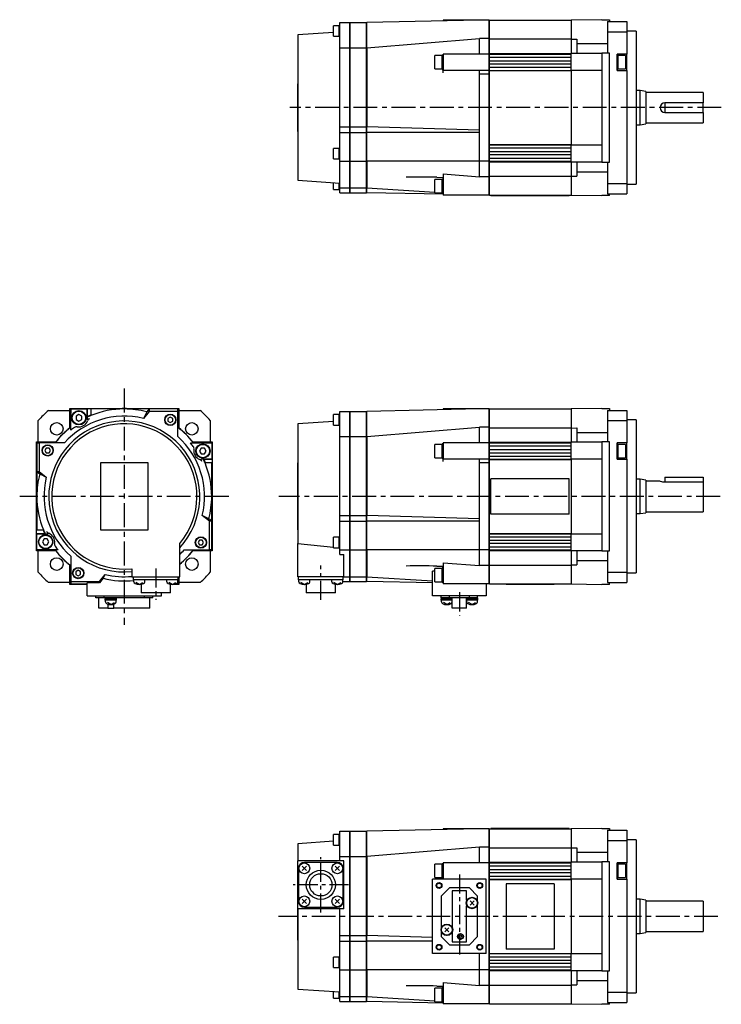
# Model space of a CAD drawing. Extents: x -318 to 500, y -266 to 249.
# Tile 1 of 2: x -318 to 50, y -266 to 249. Entities that reach past the tile are written whole.
import ezdxf

# ---------------------------------------------------------------- set-up
doc = ezdxf.new("R2010")
doc.units = 0
doc.linetypes.add('CENTER', pattern=[2, 1.25, -0.25, 0.25, -0.25])
for name, color, linetype in [('CENTER', 6, 'CENTER'), ('OUTLINE', 7, 'CONTINUOUS'), ('THIN_LINE', 6, 'CONTINUOUS')]:
    doc.layers.add(name, color=color, linetype=linetype)

msp = doc.modelspace()

# ---------------------------------------------------------------- linework, layer by layer
at = {"layer": 'CENTER', "ltscale": 10}
for p, q in [((49.51, 203.37), (-176.17, 203.37)), ((-262.83, 56.46), (-262.83, -67.13)), ((-208.11, 0), (-317.55, 0)), ((48.9, 0), (-182.06, 0)), ((47.73, -219.64), (-182.17, -219.64))]:
    msp.add_line(p, q, dxfattribs=at)
at = {"layer": 'CENTER', "ltscale": 8}
for p, q in [((-246.33, -37.6), (-246.33, -54.12)), ((-160, -54.08), (-160, -36.06)), ((-87.5, -50.1), (-87.5, -62.23)), ((-160, -217.64), (-160, -188.64)), ((-87.5, -197.67), (-87.5, -239.82)), ((-145.5, -203.14), (-174.5, -203.14))]:
    msp.add_line(p, q, dxfattribs=at)
at = {"layer": 'OUTLINE'}
for p, q in [((-150, 234.68), (-150, 247.87)), ((-150, 247.87), (-145, 247.87)), ((-145, 247.87), (-145, 234.68)), ((-144.9, 247.87), (-144.9, 234.68)), ((-144.9, 247.87), (-136.1, 247.87)), ((-136.1, 234.68), (-136.1, 247.87)), ((-77, 249.12), (-136, 247.87)), ((-136, 234.68), (-136, 247.87)), ((-96, 249.12), (-96, 248.72)), ((-77, 249.12), (-96, 249.12)), ((-72, 249.12), (-77, 249.12)), ((-72, 239.56), (-72, 249.12)), ((-71.8, 248.12), (-72, 248.12)), ((-71.8, 239.29), (-71.8, 249.12)), ((-71.8, 249.12), (-29, 249.12)), ((-13, 249.37), (-29, 249.12)), ((-29, 249.12), (-29, 239.16)), ((-13, 249.37), (-9, 249.37)), ((-10, 248.37), (0, 248.37)), ((-10, 248.37), (-10, 243.06)), ((-9, 249.37), (-9, 248.37)), ((0, 248.37), (0, 243.06)), ((-153.45, 242.64), (-172, 241.37)), ((-153.45, 243.45), (-153.45, 246.2)), ((-150.45, 246.2), (-153.45, 246.2)), ((-153.45, 240.7), (-153.45, 243.45)), ((-150.45, 243.45), (-150.45, 246.4)), ((-150, 246.4), (-150.45, 246.4)), ((-150.45, 240.5), (-150.45, 243.45)), ((-144.9, 243.87), (-145, 243.87)), ((-136, 243.87), (-136.1, 243.87)), ((-10, 243.06), (-10, 231.87)), ((-10, 243.06), (0, 243.06)), ((5, 243.37), (0, 243.37)), ((0, 243.06), (0, 231.37)), ((5, 243.37), (5, 163.37)), ((-172, 241.37), (-172, 165.37)), ((-153.45, 240.7), (-150.45, 240.7)), ((-150.45, 240.5), (-150, 240.5)), ((-136, 234.68), (-77, 239.56)), ((-72, 239.56), (-77, 239.56)), ((-77, 231.37), (-77, 239.56)), ((-72, 231.37), (-72, 239.56)), ((-71.8, 231.72), (-71.8, 239.29)), ((-71.8, 239.29), (-29, 239.29)), ((-29, 239.16), (-26, 239.21)), ((-29, 239.16), (-29, 231.87)), ((-26, 239.21), (-26, 231.87)), ((-150, 193.37), (-150, 234.68)), ((-150, 234.68), (-145, 234.68)), ((-145, 234.68), (-145, 193.37)), ((-144.9, 234.68), (-144.9, 193.37)), ((-144.9, 234.68), (-136.1, 234.68)), ((-136.1, 193.37), (-136.1, 234.68)), ((-136, 234.68), (-136, 193.37)), ((-29, 231.87), (-13, 231.87)), ((-29, 231.37), (-29, 231.87)), ((-26, 236.9), (-10, 236.9)), ((-9, 231.87), (-13, 231.87)), ((-13, 231.87), (-13, 222.87)), ((-9, 174.87), (-9, 231.87)), ((-100.45, 223.62), (-100.45, 230.62)), ((-96.45, 230.62), (-100.45, 230.62)), ((-96.45, 223.37), (-96.45, 230.87)), ((-96, 230.87), (-96.45, 230.87)), ((-72, 231.37), (-96, 231.37)), ((-96, 231.37), (-96, 222.87)), ((-72, 222.87), (-72, 231.37)), ((-71.8, 231.37), (-71.8, 231.72)), ((-71.8, 231.72), (-29, 231.72)), ((-71.8, 229.77), (-71.8, 231.37)), ((-71.8, 231.37), (-29, 231.37)), ((-71.8, 227.87), (-71.8, 229.77)), ((-71.8, 229.77), (-29, 229.77)), ((-71.8, 226.27), (-71.8, 227.87)), ((-71.8, 227.87), (-29, 227.87)), ((-29, 229.77), (-29, 231.37)), ((-29, 227.87), (-29, 229.77)), ((-29, 226.27), (-29, 227.87)), ((-5, 222.87), (-5, 231.37)), ((0, 231.37), (-5, 231.37)), ((-4.55, 230.87), (-5, 230.87)), ((-4.55, 230.87), (-4.55, 223.37)), ((-0.55, 230.62), (-4.55, 230.62)), ((-0.55, 230.62), (-0.55, 223.62)), ((0, 222.87), (0, 231.37)), ((-100.45, 223.62), (-96.45, 223.62)), ((-96.45, 223.37), (-96, 223.37)), ((-72, 222.87), (-96, 222.87)), ((-96, 221.6), (-96, 222.87)), ((-77, 220.87), (-77, 222.87)), ((-72, 220.87), (-72, 222.87)), ((-71.8, 224.47), (-71.8, 226.27)), ((-71.8, 226.27), (-29, 226.27)), ((-71.8, 222.87), (-71.8, 224.47)), ((-71.8, 224.47), (-29, 224.47)), ((-71.8, 222.72), (-71.8, 222.87)), ((-71.8, 222.87), (-29, 222.87)), ((-71.8, 184.02), (-71.8, 222.72)), ((-71.8, 222.72), (-29, 222.72)), ((-29, 224.47), (-29, 226.27)), ((-29, 222.87), (-29, 224.47)), ((-29, 222.72), (-29, 222.87)), ((-13, 222.87), (-29, 222.87)), ((-29, 222.72), (-29, 184.02)), ((-13, 222.87), (-13, 183.87)), ((-5, 223.37), (-4.55, 223.37)), ((-5, 222.87), (0, 222.87)), ((-4.55, 223.62), (-0.55, 223.62)), ((0, 222.87), (0, 163.69)), ((-72, 220.87), (-77, 220.87)), ((-77, 203.37), (-77, 220.87)), ((-72, 175.37), (-72, 220.87)), ((-172.1, 190.87), (-172.1, 215.87)), ((-172.1, 215.87), (-172, 215.87)), ((7, 212.37), (5, 212.37)), ((7, 194.37), (7, 212.37)), ((10, 211.87), (7, 212.37)), ((10, 211.87), (10, 194.87)), ((40, 211.37), (10, 211.37)), ((40, 211.37), (40, 205.87)), ((-77, 190.37), (-77, 203.37)), ((40, 205.87), (20, 205.87)), ((20, 205.87), (20, 200.87)), ((20, 200.87), (40, 200.87)), ((40, 200.87), (40, 205.87)), ((40, 200.87), (40, 195.37)), ((-172.1, 190.87), (-172, 190.87)), ((-150, 190.37), (-150, 193.37)), ((-150, 193.37), (-145, 193.37)), ((-145, 193.37), (-145, 190.37)), ((-144.9, 193.37), (-144.9, 190.37)), ((-144.9, 193.37), (-136.1, 193.37)), ((-136.1, 190.37), (-136.1, 193.37)), ((-136, 190.37), (-136, 193.37)), ((-77, 191.62), (-136, 193.37)), ((5, 194.37), (7, 194.37)), ((7, 194.37), (10, 194.87)), ((10, 195.37), (40, 195.37)), ((-150, 175.37), (-150, 190.37)), ((-150, 190.37), (-145, 190.37)), ((-145, 190.37), (-145, 175.37)), ((-144.9, 190.37), (-144.9, 175.37)), ((-144.9, 190.37), (-136.1, 190.37)), ((-136.1, 175.37), (-136.1, 190.37)), ((-136, 175.37), (-136, 190.37)), ((-77, 190.37), (-136, 190.37)), ((-77, 175.37), (-77, 190.37)), ((-153.45, 176.55), (-153.45, 182.05)), ((-150.45, 182.05), (-153.45, 182.05)), ((-150.45, 176.35), (-150.45, 182.25)), ((-150, 182.25), (-150.45, 182.25)), ((-71.8, 183.87), (-71.8, 184.02)), ((-71.8, 184.02), (-29, 184.02)), ((-71.8, 182.27), (-71.8, 183.87)), ((-71.8, 183.87), (-29, 183.87)), ((-71.8, 180.47), (-71.8, 182.27)), ((-71.8, 182.27), (-29, 182.27)), ((-71.8, 178.87), (-71.8, 180.47)), ((-71.8, 180.47), (-29, 180.47)), ((-29, 183.87), (-29, 184.02)), ((-29, 183.87), (-13, 183.87)), ((-29, 182.27), (-29, 183.87)), ((-29, 180.47), (-29, 182.27)), ((-29, 178.87), (-29, 180.47)), ((-13, 183.87), (-13, 174.87)), ((-153.45, 176.55), (-150.45, 176.55)), ((-150.45, 176.35), (-150, 176.35)), ((-150, 161.37), (-150, 175.37)), ((-150, 175.37), (-145, 175.37)), ((-145, 175.37), (-145, 161.37)), ((-144.9, 175.37), (-144.9, 161.37)), ((-144.9, 175.37), (-136.1, 175.37)), ((-136.1, 161.37), (-136.1, 175.37)), ((-136, 175.37), (-136, 161.37)), ((-77, 175.37), (-136, 175.37)), ((-77, 167.19), (-77, 175.37)), ((-72, 175.37), (-77, 175.37)), ((-72, 167.19), (-72, 175.37)), ((-71.8, 176.97), (-71.8, 178.87)), ((-71.8, 178.87), (-29, 178.87)), ((-71.8, 175.37), (-71.8, 176.97)), ((-71.8, 176.97), (-29, 176.97)), ((-71.8, 175.03), (-71.8, 175.37)), ((-71.8, 175.37), (-29, 175.37)), ((-29, 176.97), (-29, 178.87)), ((-29, 175.37), (-29, 176.97)), ((-29, 174.87), (-29, 175.37)), ((-71.8, 167.46), (-71.8, 175.03)), ((-71.8, 175.03), (-29, 175.03)), ((-29, 174.87), (-29, 167.59)), ((-13, 174.87), (-29, 174.87)), ((-26, 174.87), (-26, 167.54)), ((-13, 174.87), (-9, 174.87)), ((-10, 174.87), (-10, 163.69)), ((-172, 165.37), (-150, 163.87)), ((-100.45, 158.74), (-100.45, 165.74)), ((-96.45, 165.74), (-100.45, 165.74)), ((-99.29, 166.92), (-96, 166.88)), ((-96.45, 158.49), (-96.45, 165.99)), ((-96, 165.99), (-96.45, 165.99)), ((-96, 168.73), (-96, 157.62)), ((-96, 168.73), (-77, 167.19)), ((-72, 167.19), (-77, 167.19)), ((-72, 157.62), (-72, 167.19)), ((-71.8, 157.62), (-71.8, 167.46)), ((-71.8, 167.46), (-29, 167.46)), ((-29, 167.59), (-29, 157.62)), ((-29, 167.59), (-26, 167.54)), ((-26, 169.85), (-10, 169.85)), ((-153.45, 160.55), (-153.45, 164.11)), ((-153.45, 160.55), (-150.45, 160.55)), ((-150.45, 160.35), (-150.45, 163.9)), ((-150.45, 160.35), (-150, 160.35)), ((-150, 158.87), (-150, 161.37)), ((-150, 161.37), (-145, 161.37)), ((-145, 162.87), (-144.9, 162.87)), ((-145, 161.37), (-145, 158.87)), ((-144.9, 161.37), (-144.9, 158.87)), ((-144.9, 161.37), (-136.1, 161.37)), ((-136.1, 162.87), (-136, 162.87)), ((-136.1, 158.87), (-136.1, 161.37)), ((-136, 158.87), (-136, 161.37)), ((-136, 161.37), (-100.45, 159.11)), ((-10, 163.69), (-10, 158.37)), ((-10, 163.69), (0, 163.69)), ((0, 163.69), (0, 158.37)), ((0, 163.37), (5, 163.37)), ((-150, 158.87), (-145, 158.87)), ((-144.9, 158.87), (-136.1, 158.87)), ((-96, 158.03), (-136, 158.87)), ((-100.45, 158.74), (-96.45, 158.74)), ((-96.45, 158.49), (-96, 158.49)), ((-72, 157.62), (-96, 157.62)), ((-72, 158.62), (-71.8, 158.62)), ((-71.8, 157.62), (-29, 157.62)), ((-71, 157.42), (-71, 157.62)), ((-71, 157.42), (-30, 157.42)), ((-30, 157.42), (-30, 157.62)), ((-29, 157.62), (-13, 157.37)), ((-9, 157.37), (-13, 157.37)), ((-10, 158.37), (0, 158.37)), ((-9, 157.37), (-9, 158.37)), ((-302.52, 45), (-291.33, 45)), ((-291.33, 45.75), (-291.33, 46)), ((-291.33, 46), (-282.33, 46)), ((-291.33, 35.79), (-291.33, 45.75)), ((-290.83, 45.75), (-291.33, 45.75)), ((-290.83, 45.75), (-291.17, 35.91)), ((-290.83, 34.64), (-290.83, 45.75)), ((-290.83, 45.75), (-282.33, 45.75)), ((-286.58, 42.87), (-288.08, 42)), ((-288.08, 42), (-288.08, 40.27)), ((-285.08, 42), (-286.58, 42.87)), ((-285.08, 40.27), (-285.08, 42)), ((-282.33, 46), (-243.33, 46)), ((-282.33, 46), (-282.33, 45.75)), ((-282.18, 41.46), (-282.33, 45.75)), ((-282.33, 45.75), (-282.33, 40.05)), ((-280.33, 45.75), (-280.33, 42.27)), ((-262.83, 45.75), (-280.33, 45.75)), ((-249.83, 45.75), (-262.83, 45.75)), ((-249.83, 44.5), (-252.83, 40.79)), ((-251.07, 44.21), (-252.83, 40.79)), ((-249.83, 45.75), (-251.07, 44.21)), ((-234.83, 45.75), (-249.83, 45.75)), ((-249.83, 45.75), (-249.83, 44.5)), ((-234.83, 44.5), (-249.83, 44.5)), ((-243.33, 46), (-234.33, 46)), ((-243.33, 45.75), (-243.33, 46)), ((-238.75, 41.52), (-240, 40.79)), ((-237.5, 40.79), (-238.75, 41.52)), ((-234.33, 45.75), (-234.83, 45.75)), ((-234.49, 35.91), (-234.83, 45.75)), ((-234.83, 45.75), (-234.83, 44.5)), ((-234.83, 31.3), (-234.83, 44.5)), ((-234.33, 46), (-234.33, 45.75)), ((-234.33, 45.75), (-234.33, 35.79)), ((-234.33, 45), (-223.14, 45)), ((-153.45, 40.07), (-153.45, 42.82)), ((-150.45, 42.82), (-153.45, 42.82)), ((-150.45, 40.07), (-150.45, 43.02)), ((-150, 43.02), (-150.45, 43.02)), ((-150, 31.3), (-150, 44.5)), ((-150, 44.5), (-145, 44.5)), ((-145, 44.5), (-145, 31.3)), ((-144.9, 44.5), (-144.9, 31.3)), ((-144.9, 44.5), (-136.1, 44.5)), ((-136.1, 31.3), (-136.1, 44.5)), ((-77, 45.75), (-136, 44.5)), ((-136, 31.3), (-136, 44.5)), ((-96, 45.75), (-96, 45.35)), ((-77, 45.75), (-96, 45.75)), ((-72, 45.75), (-77, 45.75)), ((-72, 36.18), (-72, 45.75)), ((-71.8, 44.75), (-72, 44.75)), ((-71.8, 35.91), (-71.8, 45.75)), ((-71.8, 45.75), (-29, 45.75)), ((-13, 46), (-29, 45.75)), ((-29, 45.75), (-29, 35.79)), ((-13, 46), (-9, 46)), ((-10, 45), (-10, 39.69)), ((-10, 45), (0, 45)), ((-9, 46), (-9, 45)), ((0, 45), (0, 39.69)), ((-307.83, 28.5), (-307.83, 39.69)), ((-288.08, 40.27), (-286.58, 39.4)), ((-286.58, 39.4), (-285.08, 40.27)), ((-240, 40.79), (-240, 39.35)), ((-240, 39.35), (-238.75, 38.63)), ((-238.75, 38.63), (-237.5, 39.35)), ((-237.5, 39.35), (-237.5, 40.79)), ((-217.83, 39.69), (-217.83, 28.5)), ((-153.45, 39.26), (-172, 38)), ((-172, 38), (-172, -24.56)), ((-153.45, 37.32), (-153.45, 40.07)), ((-153.45, 37.32), (-150.45, 37.32)), ((-150.45, 37.12), (-150.45, 40.07)), ((-150.45, 37.12), (-150, 37.12)), ((-144.9, 40.5), (-145, 40.5)), ((-136, 40.5), (-136.1, 40.5)), ((-136, 31.3), (-77, 36.18)), ((-72, 36.18), (-77, 36.18)), ((-77, 28), (-77, 36.18)), ((-72, 28), (-72, 36.18)), ((-10, 39.69), (-10, 28.5)), ((-10, 39.69), (0, 39.69)), ((5, 40), (0, 40)), ((0, 39.69), (0, 28)), ((5, 40), (5, -40)), ((-150, -10), (-150, 31.3)), ((-150, 31.3), (-145, 31.3)), ((-145, 31.3), (-145, -10)), ((-144.9, 31.3), (-144.9, -10)), ((-144.9, 31.3), (-136.1, 31.3)), ((-136.1, -10), (-136.1, 31.3)), ((-136, 31.3), (-136, -10)), ((-71.8, 28.34), (-71.8, 35.91)), ((-71.8, 35.91), (-29, 35.91)), ((-29, 35.79), (-26, 35.84)), ((-29, 35.79), (-29, 28.5)), ((-26, 35.84), (-26, 28.5)), ((-26, 33.52), (-10, 33.52)), ((-308.83, 28.5), (-308.58, 28.5)), ((-308.83, 19.5), (-308.83, 28.5)), ((-308.58, 28.5), (-298.62, 28.5)), ((-308.58, 28.5), (-308.58, 28)), ((-298.74, 28.34), (-308.58, 28)), ((-308.58, 28), (-307.33, 28)), ((-308.58, 28), (-308.58, 13)), ((-294.14, 28), (-307.33, 28)), ((-307.33, 28), (-307.33, 13)), ((-228.19, 28), (-217.08, 28)), ((-227.04, 28.5), (-217.08, 28.5)), ((-217.08, 28), (-226.92, 28.34)), ((-217.08, 28.5), (-216.83, 28.5)), ((-217.08, 28), (-217.08, 28.5)), ((-217.08, 28), (-217.08, 19.5)), ((-216.83, 28.5), (-216.83, 19.5)), ((-100.45, 20.25), (-100.45, 27.25)), ((-96.45, 27.25), (-100.45, 27.25)), ((-96.45, 20), (-96.45, 27.5)), ((-96, 27.5), (-96.45, 27.5)), ((-72, 28), (-96, 28)), ((-96, 28), (-96, 19.5)), ((-72, 19.5), (-72, 28)), ((-71.8, 28), (-71.8, 28.34)), ((-71.8, 28.34), (-29, 28.34)), ((-71.8, 26.4), (-71.8, 28)), ((-71.8, 28), (-29, 28)), ((-71.8, 24.5), (-71.8, 26.4)), ((-71.8, 26.4), (-29, 26.4)), ((-29, 28.5), (-13, 28.5)), ((-29, 28), (-29, 28.5)), ((-29, 26.4), (-29, 28)), ((-29, 24.5), (-29, 26.4)), ((-9, 28.5), (-13, 28.5)), ((-13, 28.5), (-13, 19.5)), ((-9, -28.5), (-9, 28.5)), ((-5, 19.5), (-5, 28)), ((0, 28), (-5, 28)), ((-4.55, 27.5), (-5, 27.5)), ((-4.55, 27.5), (-4.55, 20)), ((-0.55, 27.25), (-4.55, 27.25)), ((-0.55, 27.25), (-0.55, 20.25)), ((0, 19.5), (0, 28)), ((-303.62, 25.33), (-304.35, 24.08)), ((-304.35, 24.08), (-303.62, 22.83)), ((-302.18, 25.33), (-303.62, 25.33)), ((-303.62, 22.83), (-302.18, 22.83)), ((-301.46, 24.08), (-302.18, 25.33)), ((-302.18, 22.83), (-301.46, 24.08)), ((-222.56, 25.25), (-223.43, 23.75)), ((-223.43, 23.75), (-222.56, 22.25)), ((-220.83, 25.25), (-222.56, 25.25)), ((-222.56, 22.25), (-220.83, 22.25)), ((-219.96, 23.75), (-220.83, 25.25)), ((-220.83, 22.25), (-219.96, 23.75)), ((-71.8, 22.9), (-71.8, 24.5)), ((-71.8, 24.5), (-29, 24.5)), ((-71.8, 21.1), (-71.8, 22.9)), ((-71.8, 22.9), (-29, 22.9)), ((-71.8, 19.5), (-71.8, 21.1)), ((-71.8, 21.1), (-29, 21.1)), ((-29, 22.9), (-29, 24.5)), ((-29, 21.1), (-29, 22.9)), ((-29, 19.5), (-29, 21.1)), ((-308.83, -19.5), (-308.83, 19.5)), ((-308.58, 19.5), (-308.83, 19.5)), ((-275.33, 17.5), (-275.33, -17.5)), ((-250.33, 17.5), (-275.33, 17.5)), ((-250.33, -17.5), (-250.33, 17.5)), ((-217.08, 19.5), (-222.78, 19.5)), ((-221.37, 19.35), (-217.08, 19.5)), ((-217.08, 17.5), (-220.56, 17.5)), ((-216.83, 19.5), (-217.08, 19.5)), ((-217.08, 0), (-217.08, 17.5)), ((-216.83, 19.5), (-216.83, -19.5)), ((-172.1, -17.5), (-172.1, 17.5)), ((-172.1, 17.5), (-172, 17.5)), ((-100.45, 20.25), (-96.45, 20.25)), ((-96.45, 20), (-96, 20)), ((-72, 19.5), (-96, 19.5)), ((-96, 18.23), (-96, 19.5)), ((-77, 17.5), (-77, 19.5)), ((-72, 17.5), (-77, 17.5)), ((-77, 0), (-77, 17.5)), ((-72, 17.5), (-72, 19.5)), ((-72, -28), (-72, 17.5)), ((-71.8, 19.35), (-71.8, 19.5)), ((-71.8, 19.5), (-29, 19.5)), ((-71.8, -19.35), (-71.8, 19.35)), ((-71.8, 19.35), (-29, 19.35)), ((-29, 19.35), (-29, 19.5)), ((-13, 19.5), (-29, 19.5)), ((-29, 19.35), (-29, -19.35)), ((-13, 19.5), (-13, -19.5)), ((-5, 20), (-4.55, 20)), ((-5, 19.5), (0, 19.5)), ((-4.55, 20.25), (-0.55, 20.25)), ((0, 19.5), (0, -39.69)), ((-308.58, 13), (-308.58, 0)), ((-308.58, 13), (-307.04, 11.76)), ((-308.58, 13), (-307.33, 13)), ((-307.33, 13), (-303.62, 10)), ((-307.04, 11.76), (-303.62, 10)), ((-30, 9.19), (-71, 9.19)), ((-71, -9.19), (-71, 9.19)), ((-30, -9.19), (-30, 9.19)), ((7, 9), (5, 9)), ((7, -9), (7, 9)), ((10, 8.5), (7, 9)), ((10, 8.5), (10, -8.5)), ((17.53, 8), (10, 8)), ((20, 10), (40, 10)), ((20, 10), (20, 7.6)), ((20, 7.6), (40, 7.6)), ((40, 10), (40, 7.6)), ((40, 7.6), (40, -8)), ((-217.08, -13), (-217.08, 0)), ((-77, -13), (-77, 0)), ((-308.58, 0), (-308.58, -17.5)), ((-218.62, -11.76), (-222.04, -10)), ((-218.33, -13), (-222.04, -10)), ((-150, -13), (-150, -10)), ((-150, -10), (-145, -10)), ((-145, -10), (-145, -13)), ((-144.9, -10), (-144.9, -13)), ((-144.9, -10), (-136.1, -10)), ((-136.1, -13), (-136.1, -10)), ((-77, -11.76), (-136, -10)), ((-136, -13), (-136, -10)), ((-30, -9.19), (-71, -9.19)), ((5, -9), (7, -9)), ((7, -9), (10, -8.5)), ((10, -8), (40, -8)), ((-217.08, -13), (-218.62, -11.76)), ((-217.08, -13), (-218.33, -13)), ((-218.33, -28), (-218.33, -13)), ((-217.08, -28), (-217.08, -13)), ((-150, -28), (-150, -13)), ((-150, -13), (-145, -13)), ((-145, -13), (-145, -28)), ((-144.9, -13), (-144.9, -28)), ((-144.9, -13), (-136.1, -13)), ((-136.1, -28), (-136.1, -13)), ((-77, -13), (-136, -13)), ((-136, -28), (-136, -13)), ((-77, -28), (-77, -13)), ((-308.83, -28.5), (-308.83, -19.5)), ((-308.83, -19.5), (-308.58, -19.5)), ((-308.58, -17.5), (-305.1, -17.5)), ((-304.29, -19.35), (-308.58, -19.5)), ((-308.58, -28), (-308.58, -19.5)), ((-308.58, -19.5), (-302.88, -19.5)), ((-275.33, -17.5), (-250.33, -17.5)), ((-217.08, -19.5), (-216.83, -19.5)), ((-216.83, -19.5), (-216.83, -28.5)), ((-172.1, -17.5), (-172, -17.5)), ((-71.8, -19.5), (-71.8, -19.35)), ((-71.8, -19.35), (-29, -19.35)), ((-71.8, -21.1), (-71.8, -19.5)), ((-71.8, -19.5), (-29, -19.5)), ((-29, -19.5), (-29, -19.35)), ((-29, -19.5), (-13, -19.5)), ((-29, -21.1), (-29, -19.5)), ((-13, -19.5), (-13, -28.5)), ((-304.83, -22.25), (-305.7, -23.75)), ((-305.7, -23.75), (-304.83, -25.25)), ((-303.1, -22.25), (-304.83, -22.25)), ((-304.83, -25.25), (-303.1, -25.25)), ((-302.23, -23.75), (-303.1, -22.25)), ((-303.1, -25.25), (-302.23, -23.75)), ((-233.83, -42), (-233.83, -24.56)), ((-223.48, -22.83), (-224.2, -24.08)), ((-224.2, -24.08), (-223.48, -25.33)), ((-222.04, -22.83), (-223.48, -22.83)), ((-223.48, -25.33), (-222.04, -25.33)), ((-221.31, -24.08), (-222.04, -22.83)), ((-222.04, -25.33), (-221.31, -24.08)), ((-172, -42), (-172, -24.56)), ((-172, -24.56), (-153.45, -26.47)), ((-153.45, -26.83), (-153.45, -21.33)), ((-150.45, -21.33), (-153.45, -21.33)), ((-150.45, -27.03), (-150.45, -21.13)), ((-150, -21.13), (-150.45, -21.13)), ((-71.8, -22.9), (-71.8, -21.1)), ((-71.8, -21.1), (-29, -21.1)), ((-71.8, -24.5), (-71.8, -22.9)), ((-71.8, -22.9), (-29, -22.9)), ((-71.8, -26.4), (-71.8, -24.5)), ((-71.8, -24.5), (-29, -24.5)), ((-29, -22.9), (-29, -21.1)), ((-29, -24.5), (-29, -22.9)), ((-29, -26.4), (-29, -24.5)), ((-308.58, -28.5), (-308.83, -28.5)), ((-308.58, -28), (-308.58, -28.5)), ((-308.58, -28), (-298.74, -28.34)), ((-297.47, -28), (-308.58, -28)), ((-298.62, -28.5), (-308.58, -28.5)), ((-307.83, -39.69), (-307.83, -28.5)), ((-231.53, -28), (-218.33, -28)), ((-217.08, -28.5), (-227.04, -28.5)), ((-226.92, -28.34), (-217.08, -28)), ((-217.08, -28), (-218.33, -28)), ((-217.83, -28.5), (-217.83, -39.69)), ((-217.08, -28.5), (-217.08, -28)), ((-216.83, -28.5), (-217.08, -28.5)), ((-153.45, -26.83), (-150.45, -26.83)), ((-150.45, -27.03), (-150, -27.03)), ((-150, -30.38), (-150, -28)), ((-150, -28), (-145, -28)), ((-150, -30.38), (-148, -30.38)), ((-148, -42), (-148, -30.38)), ((-145, -28), (-145, -42)), ((-144.9, -28), (-144.9, -42)), ((-144.9, -28), (-136.1, -28)), ((-136.1, -42), (-136.1, -28)), ((-136, -28), (-136, -42)), ((-77, -28), (-136, -28)), ((-77, -36.18), (-77, -28)), ((-72, -28), (-77, -28)), ((-72, -36.18), (-72, -28)), ((-71.8, -28), (-71.8, -26.4)), ((-71.8, -26.4), (-29, -26.4)), ((-71.8, -28.34), (-71.8, -28)), ((-71.8, -28), (-29, -28)), ((-71.8, -35.91), (-71.8, -28.34)), ((-71.8, -28.34), (-29, -28.34)), ((-29, -28), (-29, -26.4)), ((-29, -28.5), (-29, -28)), ((-29, -28.5), (-29, -35.79)), ((-13, -28.5), (-29, -28.5)), ((-26, -28.5), (-26, -35.84)), ((-13, -28.5), (-9, -28.5)), ((-10, -28.5), (-10, -39.69)), ((-291.33, -45.75), (-291.33, -35.79)), ((-291.17, -35.91), (-290.83, -45.75)), ((-290.83, -31.3), (-290.83, -44.5)), ((-96, -34.64), (-96, -45.75)), ((-96, -34.64), (-77, -36.18)), ((-71.8, -45.75), (-71.8, -35.91)), ((-71.8, -35.91), (-29, -35.91)), ((-29, -35.79), (-29, -45.75)), ((-29, -35.79), (-26, -35.84)), ((-26, -33.52), (-10, -33.52)), ((-286.91, -38.63), (-288.16, -39.35)), ((-288.16, -39.35), (-288.16, -40.79)), ((-288.16, -40.79), (-286.91, -41.52)), ((-285.66, -39.35), (-286.91, -38.63)), ((-286.91, -41.52), (-285.66, -40.79)), ((-285.66, -40.79), (-285.66, -39.35)), ((-275.83, -44.5), (-272.83, -40.79)), ((-273.86, -42.79), (-272.83, -40.79)), ((-258.83, -37.79), (-258.83, -42)), ((-145, -40.5), (-144.9, -40.5)), ((-136.1, -40.5), (-136, -40.5)), ((-101.5, -52), (-101.5, -39.01)), ((-100.45, -39.01), (-101.5, -39.01)), ((-100.45, -44.64), (-100.45, -37.64)), ((-96.45, -37.64), (-100.45, -37.64)), ((-99.29, -36.45), (-96, -36.5)), ((-96.45, -44.89), (-96.45, -37.39)), ((-96, -37.39), (-96.45, -37.39)), ((-72, -36.18), (-77, -36.18)), ((-72, -45.75), (-72, -36.18)), ((-10, -39.69), (-10, -45)), ((-10, -39.69), (0, -39.69)), ((0, -39.69), (0, -45)), ((0, -40), (5, -40)), ((-291.33, -45), (-302.52, -45)), ((-291.33, -45.75), (-290.83, -45.75)), ((-291.33, -46), (-291.33, -45.75)), ((-282.33, -46), (-291.33, -46)), ((-290.83, -45.75), (-290.83, -44.5)), ((-290.83, -44.5), (-275.83, -44.5)), ((-290.83, -45.75), (-282.33, -45.75)), ((-282.33, -52), (-282.33, -45.23)), ((-275.83, -45.23), (-282.33, -45.23)), ((-273.86, -42.79), (-275.83, -45.23)), ((-275.83, -45.23), (-275.83, -44.5)), ((-258.83, -42), (-233.83, -42)), ((-258.03, -43.7), (-258.03, -42)), ((-254.83, -43.7), (-258.03, -43.7)), ((-257.76, -44.67), (-257.76, -43.7)), ((-254.96, -46.1), (-256.76, -45.02)), ((-254.96, -46.1), (-253.16, -45.02)), ((-237.83, -43.7), (-254.83, -43.7)), ((-253.98, -46), (-253.98, -50.4)), ((-252.16, -44.67), (-252.16, -43.7)), ((-240.5, -44.67), (-240.5, -43.7)), ((-237.7, -46.1), (-239.5, -45.02)), ((-238.68, -50.4), (-238.68, -46)), ((-234.63, -43.7), (-237.83, -43.7)), ((-237.7, -46.1), (-235.9, -45.02)), ((-234.33, -46), (-236.71, -46)), ((-234.83, -45.75), (-235.86, -45.75)), ((-234.9, -44.67), (-234.9, -43.7)), ((-234.83, -45.75), (-234.76, -43.7)), ((-234.83, -43.7), (-234.83, -45.75)), ((-234.83, -45.75), (-234.33, -45.75)), ((-234.63, -43.7), (-234.63, -42)), ((-234.33, -42), (-234.33, -45.75)), ((-223.14, -45), (-234.33, -45)), ((-234.33, -45.75), (-234.33, -46)), ((-148, -42), (-172, -42)), ((-171.7, -43.7), (-171.7, -42)), ((-168.5, -43.7), (-171.7, -43.7)), ((-171.43, -44.67), (-171.43, -43.7)), ((-168.63, -46.1), (-170.43, -45.02)), ((-168.63, -46.1), (-166.83, -45.02)), ((-151.5, -43.7), (-168.5, -43.7)), ((-167.65, -46), (-167.65, -50.4)), ((-165.83, -44.67), (-165.83, -43.7)), ((-154.17, -44.67), (-154.17, -43.7)), ((-151.37, -46.1), (-153.17, -45.02)), ((-152.35, -50.4), (-152.35, -46)), ((-148.3, -43.7), (-151.5, -43.7)), ((-151.37, -46.1), (-149.57, -45.02)), ((-148.57, -44.67), (-148.57, -43.7)), ((-148.57, -44.5), (-145, -44.5)), ((-148.3, -43.7), (-148.3, -42)), ((-148, -42), (-145, -42)), ((-145, -42), (-145, -44.5)), ((-144.9, -42), (-144.9, -44.5)), ((-144.9, -42), (-136.1, -42)), ((-144.9, -44.5), (-136.1, -44.5)), ((-136.1, -44.5), (-136.1, -42)), ((-136, -44.5), (-136, -42)), ((-136, -42), (-101.5, -44.19)), ((-101.5, -45.23), (-136, -44.5)), ((-100.45, -44.64), (-96.45, -44.64)), ((-96.45, -44.89), (-96, -44.89)), ((-72, -45.75), (-96, -45.75)), ((-73.5, -45.75), (-73.5, -52)), ((-72, -44.75), (-71.8, -44.75)), ((-71.8, -45.75), (-29, -45.75)), ((-63, -45.75), (-63, -45.85)), ((-63, -45.85), (-38, -45.85)), ((-38, -45.75), (-38, -45.85)), ((-29, -45.75), (-13, -46)), ((-9, -46), (-13, -46)), ((-10, -45), (0, -45)), ((-9, -46), (-9, -45)), ((-246.33, -50.4), (-253.98, -50.4)), ((-238.68, -50.4), (-246.33, -50.4)), ((-243.33, -52), (-243.33, -50.4)), ((-152.35, -50.4), (-167.65, -50.4)), ((-282.33, -52), (-243.33, -52)), ((-277.73, -53), (-277.73, -52)), ((-273.43, -53), (-277.73, -53)), ((-276.18, -58.5), (-276.18, -53)), ((-273.43, -53), (-273.43, -52)), ((-270.6, -53), (-273.43, -53)), ((-272.83, -53), (-272.83, -53.5)), ((-269.83, -53.5), (-272.83, -53.5)), ((-266.88, -54.2), (-272.78, -54.2)), ((-272.63, -55.17), (-272.63, -54.2)), ((-269.83, -56.6), (-271.63, -55.52)), ((-271.35, -56.36), (-271.35, -58.5)), ((-269.06, -53), (-270.6, -53)), ((-270.03, -53.5), (-269.63, -54.2)), ((-266.83, -53.5), (-269.83, -53.5)), ((-269.83, -56.6), (-268.03, -55.52)), ((-252.23, -53), (-269.06, -53)), ((-268.31, -58.5), (-268.31, -56.36)), ((-267.03, -55.17), (-267.03, -54.2)), ((-266.83, -53.5), (-266.83, -53)), ((-252.23, -53), (-252.23, -52)), ((-247.93, -53), (-252.23, -53)), ((-249.48, -58.5), (-249.48, -53)), ((-247.93, -53), (-247.93, -52)), ((-73.5, -52), (-101.5, -52)), ((-97, -53), (-97.1, -53)), ((-97.1, -53), (-97.1, -53.5)), ((-91.23, -53.5), (-97.1, -53.5)), ((-91.23, -54.2), (-97.05, -54.2)), ((-97, -53), (-97, -52)), ((-92.7, -53), (-97, -53)), ((-96.9, -55.17), (-96.9, -54.2)), ((-94.1, -56.6), (-95.9, -55.52)), ((-94.3, -53.5), (-93.9, -54.2)), ((-94.1, -56.6), (-92.3, -55.52)), ((-92.7, -53), (-92.7, -52)), ((-82.3, -53), (-92.7, -53)), ((-91.3, -55.17), (-91.3, -54.2)), ((-91.23, -58.5), (-91.23, -53)), ((-83.78, -58.5), (-83.78, -53)), ((-77.9, -53.5), (-83.78, -53.5)), ((-77.95, -54.2), (-83.78, -54.2)), ((-83.7, -55.17), (-83.7, -54.2)), ((-80.9, -56.6), (-82.7, -55.52)), ((-82.3, -53), (-82.3, -52)), ((-78, -53), (-82.3, -53)), ((-81.1, -53.5), (-80.7, -54.2)), ((-80.9, -56.6), (-79.1, -55.52)), ((-78.1, -55.17), (-78.1, -54.2)), ((-78, -53), (-78, -52)), ((-77.9, -53), (-78, -53)), ((-77.9, -53.5), (-77.9, -53)), ((-271.35, -58.5), (-276.18, -58.5)), ((-271.35, -58.5), (-268.31, -58.5)), ((-249.48, -58.5), (-268.31, -58.5)), ((-83.78, -58.5), (-91.23, -58.5)), ((-77, -173.89), (-136, -175.14)), ((-96, -173.89), (-96, -174.29)), ((-77, -173.89), (-96, -173.89)), ((-72, -173.89), (-77, -173.89)), ((-72, -183.46), (-72, -173.89)), ((-71.8, -174.89), (-72, -174.89)), ((-71.8, -183.73), (-71.8, -173.89)), ((-71.8, -173.89), (-29, -173.89)), ((-30, -173.69), (-71, -173.69)), ((-71, -173.89), (-71, -173.69)), ((-30, -173.89), (-30, -173.69)), ((-13, -173.64), (-29, -173.89)), ((-29, -173.89), (-29, -183.85)), ((-13, -173.64), (-9, -173.64)), ((-10, -174.64), (-10, -179.96)), ((-10, -174.64), (0, -174.64)), ((-9, -173.64), (-9, -174.64)), ((0, -174.64), (0, -179.96)), ((-153.45, -179.57), (-153.45, -176.82)), ((-150.45, -176.82), (-153.45, -176.82)), ((-153.45, -182.32), (-153.45, -179.57)), ((-150.45, -179.57), (-150.45, -176.62)), ((-150, -176.62), (-150.45, -176.62)), ((-150.45, -182.52), (-150.45, -179.57)), ((-150, -188.34), (-150, -175.14)), ((-150, -175.14), (-145, -175.14)), ((-145, -175.14), (-145, -188.34)), ((-144.9, -179.14), (-145, -179.14)), ((-144.9, -175.14), (-144.9, -188.34)), ((-144.9, -175.14), (-136.1, -175.14)), ((-136.1, -188.34), (-136.1, -175.14)), ((-136, -179.14), (-136.1, -179.14)), ((-136, -188.34), (-136, -175.14)), ((-10, -179.96), (0, -179.96)), ((-10, -179.96), (-10, -191.14)), ((5, -179.64), (0, -179.64)), ((0, -179.96), (0, -191.64)), ((5, -179.64), (5, -259.64)), ((-153.45, -180.38), (-172, -181.64)), ((-172, -181.64), (-172, -190.64)), ((-153.45, -182.32), (-150.45, -182.32)), ((-150.45, -182.52), (-150, -182.52)), ((-77, -183.46), (-136, -188.34)), ((-72, -183.46), (-77, -183.46)), ((-77, -191.64), (-77, -183.46)), ((-72, -191.64), (-72, -183.46)), ((-71.8, -191.3), (-71.8, -183.73)), ((-71.8, -183.73), (-29, -183.73)), ((-29, -183.85), (-26, -183.8)), ((-29, -183.85), (-29, -191.14)), ((-26, -183.8), (-26, -191.14)), ((-150, -190.64), (-150, -188.34)), ((-150, -188.34), (-145, -188.34)), ((-145, -188.34), (-145, -229.64)), ((-144.9, -188.34), (-144.9, -229.64)), ((-144.9, -188.34), (-136.1, -188.34)), ((-136.1, -229.64), (-136.1, -188.34)), ((-136, -188.34), (-136, -229.64)), ((-26, -186.12), (-10, -186.12)), ((-172, -215.64), (-172, -190.64)), ((-148, -190.64), (-172, -190.64)), ((-171.7, -194.64), (-171.7, -211.64)), ((-167.57, -195.57), (-169.69, -193.45)), ((-167.57, -193.45), (-169.69, -195.57)), ((-151.5, -191.44), (-168.5, -191.44)), ((-150.31, -195.57), (-152.43, -193.45)), ((-150.31, -193.45), (-152.43, -195.57)), ((-148.3, -211.64), (-148.3, -194.64)), ((-148, -215.64), (-148, -190.64)), ((-100.45, -199.39), (-100.45, -192.39)), ((-96.45, -192.39), (-100.45, -192.39)), ((-96.45, -199.64), (-96.45, -192.14)), ((-96, -192.14), (-96.45, -192.14)), ((-72, -191.64), (-96, -191.64)), ((-96, -191.64), (-96, -200.14)), ((-72, -247.64), (-72, -191.64)), ((-71.8, -191.64), (-71.8, -191.3)), ((-71.8, -191.3), (-29, -191.3)), ((-71.8, -193.24), (-71.8, -191.64)), ((-71.8, -191.64), (-29, -191.64)), ((-71.8, -195.14), (-71.8, -193.24)), ((-71.8, -193.24), (-29, -193.24)), ((-71.8, -196.74), (-71.8, -195.14)), ((-71.8, -195.14), (-29, -195.14)), ((-29, -191.14), (-13, -191.14)), ((-29, -191.64), (-29, -191.14)), ((-29, -193.24), (-29, -191.64)), ((-29, -195.14), (-29, -193.24)), ((-29, -196.74), (-29, -195.14)), ((-9, -191.14), (-13, -191.14)), ((-13, -191.14), (-13, -200.14)), ((-9, -248.14), (-9, -191.14)), ((-5, -200.14), (-5, -191.64)), ((0, -191.64), (-5, -191.64)), ((-4.55, -192.14), (-5, -192.14)), ((-4.55, -192.14), (-4.55, -199.64)), ((-0.55, -192.39), (-4.55, -192.39)), ((-0.55, -192.39), (-0.55, -199.39)), ((0, -200.14), (0, -191.64)), ((-73.5, -200.14), (-101.5, -200.14)), ((-101.5, -239.14), (-101.5, -200.14)), ((-100.45, -199.39), (-96.45, -199.39)), ((-96.45, -199.64), (-96, -199.64)), ((-73.5, -239.14), (-73.5, -200.14)), ((-71.8, -198.54), (-71.8, -196.74)), ((-71.8, -196.74), (-29, -196.74)), ((-71.8, -200.14), (-71.8, -198.54)), ((-71.8, -198.54), (-29, -198.54)), ((-71.8, -200.29), (-71.8, -200.14)), ((-71.8, -200.14), (-29, -200.14)), ((-71.8, -238.99), (-71.8, -200.29)), ((-71.8, -200.29), (-29, -200.29)), ((-29, -198.54), (-29, -196.74)), ((-29, -200.14), (-29, -198.54)), ((-29, -200.29), (-29, -200.14)), ((-13, -200.14), (-29, -200.14)), ((-29, -200.29), (-29, -238.99)), ((-13, -200.14), (-13, -239.14)), ((-5, -199.64), (-4.55, -199.64)), ((-5, -200.14), (0, -200.14)), ((-4.55, -199.39), (-0.55, -199.39)), ((0, -200.14), (0, -259.33)), ((-92.7, -204.74), (-97, -209.04)), ((-82.3, -204.74), (-92.7, -204.74)), ((-78, -209.04), (-82.3, -204.74)), ((-63, -202.56), (-63, -236.72)), ((-38, -202.56), (-63, -202.56)), ((-38, -202.56), (-38, -236.72)), ((-172.1, -207.14), (-172, -207.14)), ((-172.1, -232.14), (-172.1, -207.14)), ((-167.57, -212.83), (-169.69, -210.71)), ((-167.57, -210.71), (-169.69, -212.83)), ((-150.31, -212.83), (-152.43, -210.71)), ((-150.31, -210.71), (-152.43, -212.83)), ((-97, -209.04), (-97, -225.87)), ((-83.78, -206.29), (-91.23, -206.29)), ((-91.23, -206.29), (-91.23, -225.13)), ((-83.78, -211.13), (-83.78, -206.29)), ((-78, -211.87), (-78, -209.04)), ((7, -210.64), (5, -210.64)), ((7, -228.64), (7, -210.64)), ((10, -211.14), (7, -210.64)), ((10, -211.14), (10, -228.14)), ((-172, -215.64), (-172, -257.64)), ((-148, -215.64), (-172, -215.64)), ((-168.5, -214.84), (-151.5, -214.84)), ((-150, -229.64), (-150, -215.64)), ((-83.78, -232.99), (-83.78, -214.16)), ((-79.84, -213.7), (-81.96, -211.58)), ((-79.84, -211.58), (-81.96, -213.7)), ((-78, -230.24), (-78, -213.41)), ((40, -211.64), (10, -211.64)), ((40, -211.64), (40, -227.64)), ((-93.04, -227.7), (-95.16, -225.58)), ((-93.04, -225.58), (-95.16, -227.7)), ((-150, -232.64), (-150, -229.64)), ((-150, -229.64), (-145, -229.64)), ((-145, -229.64), (-145, -232.64)), ((-144.9, -229.64), (-144.9, -232.64)), ((-144.9, -229.64), (-136.1, -229.64)), ((-136.1, -232.64), (-136.1, -229.64)), ((-101.5, -230.67), (-136, -229.64)), ((-136, -232.64), (-136, -229.64)), ((-97, -227.41), (-97, -230.24)), ((-97, -230.24), (-92.7, -234.54)), ((-91.23, -228.16), (-91.23, -232.99)), ((-82.3, -234.54), (-78, -230.24)), ((5, -228.64), (7, -228.64)), ((7, -228.64), (10, -228.14)), ((10, -227.64), (40, -227.64)), ((-172.1, -232.14), (-172, -232.14)), ((-150, -247.64), (-150, -232.64)), ((-150, -232.64), (-145, -232.64)), ((-145, -232.64), (-145, -247.64)), ((-144.9, -232.64), (-144.9, -247.64)), ((-144.9, -232.64), (-136.1, -232.64)), ((-136.1, -247.64), (-136.1, -232.64)), ((-101.5, -232.64), (-136, -232.64)), ((-136, -247.64), (-136, -232.64)), ((-92.7, -234.54), (-82.3, -234.54)), ((-91.23, -232.99), (-83.78, -232.99)), ((-38, -236.72), (-63, -236.72)), ((-153.45, -246.47), (-153.45, -240.97)), ((-150.45, -240.97), (-153.45, -240.97)), ((-150.45, -246.67), (-150.45, -240.77)), ((-150, -240.77), (-150.45, -240.77)), ((-73.5, -239.14), (-101.5, -239.14)), ((-77, -247.64), (-77, -239.14)), ((-71.8, -239.14), (-71.8, -238.99)), ((-71.8, -238.99), (-29, -238.99)), ((-71.8, -240.74), (-71.8, -239.14)), ((-71.8, -239.14), (-29, -239.14)), ((-71.8, -242.54), (-71.8, -240.74)), ((-71.8, -240.74), (-29, -240.74)), ((-29, -239.14), (-29, -238.99)), ((-29, -239.14), (-13, -239.14)), ((-29, -240.74), (-29, -239.14)), ((-29, -242.54), (-29, -240.74)), ((-13, -239.14), (-13, -248.14)), ((-153.45, -246.47), (-150.45, -246.47)), ((-150.45, -246.67), (-150, -246.67)), ((-71.8, -244.14), (-71.8, -242.54)), ((-71.8, -242.54), (-29, -242.54)), ((-71.8, -246.04), (-71.8, -244.14)), ((-71.8, -244.14), (-29, -244.14)), ((-71.8, -247.64), (-71.8, -246.04)), ((-71.8, -246.04), (-29, -246.04)), ((-29, -244.14), (-29, -242.54)), ((-29, -246.04), (-29, -244.14)), ((-29, -247.64), (-29, -246.04)), ((-150, -261.64), (-150, -247.64)), ((-150, -247.64), (-145, -247.64)), ((-145, -247.64), (-145, -261.64)), ((-144.9, -247.64), (-144.9, -261.64)), ((-144.9, -247.64), (-136.1, -247.64)), ((-136.1, -261.64), (-136.1, -247.64)), ((-136, -247.64), (-136, -261.64)), ((-77, -247.64), (-136, -247.64)), ((-77, -255.82), (-77, -247.64)), ((-72, -247.64), (-77, -247.64)), ((-72, -255.82), (-72, -247.64)), ((-71.8, -247.98), (-71.8, -247.64)), ((-71.8, -247.64), (-29, -247.64)), ((-71.8, -255.55), (-71.8, -247.98)), ((-71.8, -247.98), (-29, -247.98)), ((-29, -248.14), (-29, -247.64)), ((-29, -248.14), (-29, -255.43)), ((-13, -248.14), (-29, -248.14)), ((-26, -248.14), (-26, -255.48)), ((-13, -248.14), (-9, -248.14)), ((-10, -248.14), (-10, -259.33)), ((-100.45, -264.28), (-100.45, -257.28)), ((-96.45, -257.28), (-100.45, -257.28)), ((-99.29, -256.09), (-96, -256.14)), ((-96.45, -264.53), (-96.45, -257.03)), ((-96, -257.03), (-96.45, -257.03)), ((-96, -254.28), (-96, -265.39)), ((-96, -254.28), (-77, -255.82)), ((-72, -255.82), (-77, -255.82)), ((-72, -265.39), (-72, -255.82)), ((-71.8, -265.39), (-71.8, -255.55)), ((-71.8, -255.55), (-29, -255.55)), ((-29, -255.43), (-29, -265.39)), ((-29, -255.43), (-26, -255.48)), ((-26, -253.16), (-10, -253.16)), ((-172, -257.64), (-150, -259.14)), ((-153.45, -262.46), (-153.45, -258.91)), ((-153.45, -262.46), (-150.45, -262.46)), ((-150.45, -262.66), (-150.45, -259.11)), ((-150, -264.14), (-150, -261.64)), ((-150, -261.64), (-145, -261.64)), ((-145, -260.14), (-144.9, -260.14)), ((-145, -261.64), (-145, -264.14)), ((-144.9, -261.64), (-144.9, -264.14)), ((-144.9, -261.64), (-136.1, -261.64)), ((-136.1, -260.14), (-136, -260.14)), ((-136.1, -264.14), (-136.1, -261.64)), ((-136, -264.14), (-136, -261.64)), ((-136, -261.64), (-100.45, -263.9)), ((-10, -259.33), (-10, -264.64)), ((-10, -259.33), (0, -259.33)), ((0, -259.33), (0, -264.64)), ((0, -259.64), (5, -259.64)), ((-150.45, -262.66), (-150, -262.66)), ((-150, -264.14), (-145, -264.14)), ((-144.9, -264.14), (-136.1, -264.14)), ((-96, -264.99), (-136, -264.14)), ((-100.45, -264.28), (-96.45, -264.28)), ((-96.45, -264.53), (-96, -264.53)), ((-72, -265.39), (-96, -265.39)), ((-72, -264.39), (-71.8, -264.39)), ((-71.8, -265.39), (-29, -265.39)), ((-29, -265.39), (-13, -265.64)), ((-9, -265.64), (-13, -265.64)), ((-10, -264.64), (0, -264.64)), ((-9, -265.64), (-9, -264.64))]:
    msp.add_line(p, q, dxfattribs=at)
at = {"layer": 'OUTLINE', "ltscale": 5}
for p, q in [((-272.78, -54.2), (-272.78, -53.5)), ((-266.88, -54.2), (-266.88, -53.5)), ((-97.05, -54.2), (-97.05, -53.5)), ((-77.95, -54.2), (-77.95, -53.5))]:
    msp.add_line(p, q, dxfattribs=at)
at = {"layer": 'OUTLINE'}
for centre, radius in [((-286.58, 41.14), 3.75), ((-286.58, 41.14), 3.5), ((-238.75, 40.07), 2.95), ((-238.75, 40.07), 2.75), ((-298.19, 35.36), 3.3), ((-227.48, 35.36), 3.3), ((-302.9, 24.08), 2.95), ((-302.9, 24.08), 2.75), ((-221.69, 23.75), 3.75), ((-221.69, 23.75), 3.5), ((-303.97, -23.75), 3.75), ((-303.97, -23.75), 3.5), ((-222.76, -24.08), 2.95), ((-222.76, -24.08), 2.75), ((-298.19, -35.36), 3.3), ((-227.48, -35.36), 3.3), ((-286.91, -40.07), 2.95), ((-286.91, -40.07), 2.75), ((-168.63, -194.51), 2.8), ((-160, -203.14), 7.65), ((-151.37, -194.51), 2.8), ((-160, -203.14), 5.8), ((-98.15, -203.49), 1.2), ((-76.85, -203.49), 1.2), ((-168.63, -211.77), 2.8), ((-151.37, -211.77), 2.8), ((-80.9, -212.64), 3), ((-80.9, -212.64), 2.95), ((-80.9, -212.64), 2.8), ((-94.1, -226.64), 3), ((-94.1, -226.64), 2.95), ((-94.1, -226.64), 2.8), ((-86.98, -230.14), 1.55), ((-86.98, -230.14), 1.3), ((-86.98, -230.14), 0.63), ((-98.15, -235.79), 1.2), ((-76.85, -235.79), 1.2)]:
    msp.add_circle(centre, radius, dxfattribs=at)
for centre, radius, start, end in [((20, 203.37), 2.5, 90, 270), ((-107.84, -148.46), 315.52, 88.4442, 91.3543), ((-262.83, 0), 60, 131.4096, 138.5904), ((-262.83, 0), 42, 76.2259, 138.1897), ((-262.83, 0), 45.75, 112.4895, 115.2285), ((-262.83, 0), 45.96, 112.3809, 114.9096), ((-262.83, 0), 45.75, 90, 112.4895), ((-262.83, 0), 45.96, 84.5139, 95.4861), ((-262.83, 0), 45.75, 75.109, 90), ((-262.83, 0), 60, 41.4096, 48.5904), ((-262.83, 0), 39.5, 317.2377, 275.8121), ((-262.83, 0), 38, 319.7434, 276.0423), ((-262.83, 0), 45.75, 127.7358, 142.2642), ((-262.83, 0), 44.54, 125.8465, 128.948), ((-287.74, 34.47), 2.01, 80.1481, 125.7839), ((-286.58, 41.14), 4.75, 260.1499, 339.8501), ((-262.83, 0), 44.54, 114.1535, 115.9627), ((-280.23, 38.81), 2.01, 114.1547, 159.9112), ((-262.83, 0), 45.75, 37.7358, 52.2642), ((-262.83, 0), 45.79, 128.4926, 141.5074), ((-262.83, 0), 42, 346.2259, 48.1897), ((-262.83, 0), 45.79, 38.4926, 51.5074), ((-262.83, 0), 44.54, 35.8465, 38.948), ((-228.36, 24.91), 2.01, 350.1481, 35.7943), ((-221.69, 23.75), 4.75, 170.1499, 249.8501), ((-224.02, 17.4), 2.01, 24.1731, 69.9112), ((-262.83, 0), 44.54, 24.1535, 25.9627), ((-262.83, 0), 45.75, 22.4895, 25.2285), ((-262.83, 0), 45.96, 22.3809, 24.9096), ((-262.83, 0), 45.75, 0, 22.4895), ((-262.83, 0), 45.75, 165.109, 180), ((-262.83, 0), 42, 166.2259, 228.1897), ((20.02, 15.55), 7.95, 251.7312, 269.8557), ((-262.83, 0), 45.96, 174.5139, 185.4861), ((-262.83, 0), 45.75, 180, 202.4895), ((-262.83, 0), 45.75, 345.109, 0), ((-262.83, 0), 45.96, 354.5139, 5.4861), ((-262.83, 0), 45.95, 354.6523, 5.3477), ((-262.83, 0), 45.96, 202.3809, 204.9096), ((-262.83, 0), 45.75, 202.4895, 205.2285), ((-301.64, -17.4), 2.01, 204.1731, 249.9112), ((-262.83, 0), 44.54, 204.1535, 205.9627), ((-303.97, -23.75), 4.75, 350.1499, 69.8501), ((-297.3, -24.91), 2.01, 170.1481, 215.7943), ((-262.83, 0), 45.75, 217.7358, 232.2642), ((-262.83, 0), 44.54, 215.8465, 218.948), ((-262.83, 0), 45.79, 218.4926, 231.5074), ((-262.83, 0), 45.75, 309.3369, 322.2642), ((-262.83, 0), 42, 313.6678, 318.1897), ((-262.83, 0), 45.79, 309.2965, 321.5074), ((-262.83, 0), 60, 221.4096, 228.5904), ((-262.83, 0), 42, 256.2259, 275.465), ((-262.83, 0), 60, 311.4096, 318.5904), ((-107.84, -351.83), 315.51, 88.4442, 91.3543), ((-262.83, 0), 44.19, 255.5486, 276.5877), ((-256.76, -44.67), 1, 180, 243.2563), ((-254.96, -41.1), 5, 243.2563, 296.7437), ((-253.16, -44.67), 1, 296.7437, 0), ((-239.5, -44.67), 1, 180, 243.2563), ((-237.7, -41.1), 5, 243.2563, 296.7437), ((-235.9, -44.67), 1, 296.7437, 0), ((-170.43, -44.67), 1, 180, 243.2563), ((-168.63, -41.1), 5, 243.2563, 296.7437), ((-166.83, -44.67), 1, 296.7437, 0), ((-153.17, -44.67), 1, 180, 243.2563), ((-151.37, -41.1), 5, 243.2563, 296.7437), ((-149.57, -44.67), 1, 296.7437, 0), ((-271.63, -55.17), 1, 180, 243.2563), ((-269.83, -51.6), 5, 243.2563, 296.7437), ((-268.03, -55.17), 1, 296.7437, 0), ((-95.9, -55.17), 1, 180, 243.2563), ((-94.1, -51.6), 5, 243.2563, 296.7437), ((-92.3, -55.17), 1, 296.7437, 0), ((-82.7, -55.17), 1, 180, 243.2563), ((-80.9, -51.6), 5, 243.2563, 296.7437), ((-79.1, -55.17), 1, 296.7437, 0), ((-168.5, -194.64), 3.2, 90, 180), ((-151.5, -194.64), 3.2, 0, 90), ((-80.9, -212.64), 3.25, 152.2042, 207.7958), ((-168.5, -211.64), 3.2, 180, 270), ((-151.5, -211.64), 3.2, 270, 0), ((-94.1, -226.64), 3.25, 332.2042, 27.7958), ((-107.84, -571.47), 315.52, 88.4442, 91.3543)]:
    msp.add_arc(centre, radius, start, end, dxfattribs=at)
at = {"layer": 'THIN_LINE'}
for centre in [(-98.15, -203.49), (-76.85, -203.49), (-98.15, -235.79), (-76.85, -235.79)]:
    msp.add_circle(centre, 1.5, dxfattribs=at)

doc.saveas('drawing.dxf')
